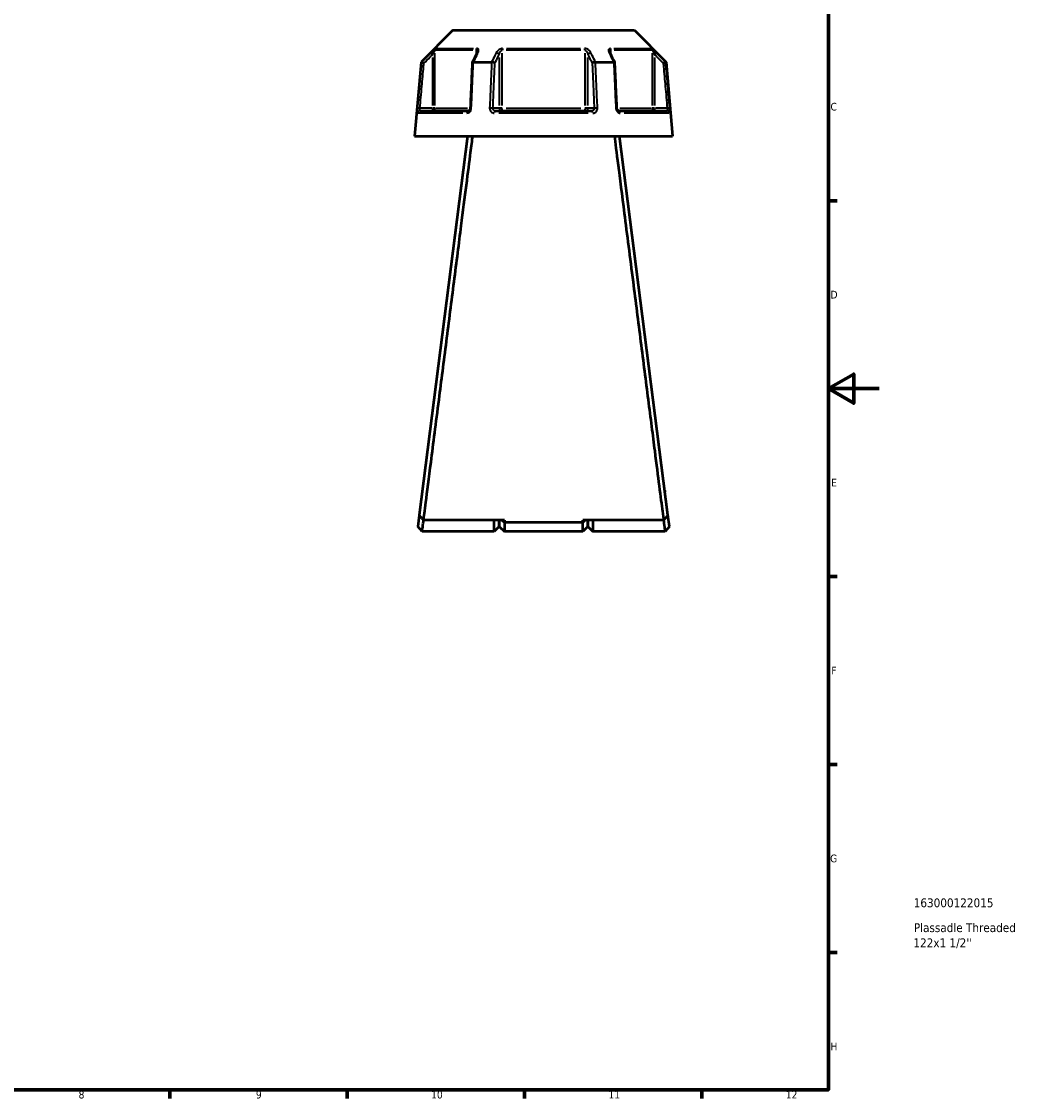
# Model space of a CAD drawing. Header units: millimetres. Extents: x 0 to 898, y 0 to 848.
# Tile 6 of 8: x 502 to 898, y 17 to 442. Entities that reach past the tile are written whole.
import ezdxf

# ---------------------------------------------------------------- set-up
doc = ezdxf.new("R2010")
doc.units = ezdxf.units.MM
for name, color, linetype, lineweight in [('Border (ANSI)', 7, 'Continuous', 70), ('Title (ISO)', 7, 'Continuous', 50), ('Visible (ANSI)', 7, 'Continuous', 50), ('Visible Narrow (ANSI)', 7, 'Continuous', 35)]:
    doc.layers.add(name, color=color, linetype=linetype, lineweight=lineweight)
doc.styles.add('Note Text (ANSI)', font='tahoma.ttf')
doc.styles.add('Note Text (ISO)', font='tahoma.ttf')

# ---------------------------------------------------------------- blocks, each defined once
blk = doc.blocks.new('Borders Default Border')
at = {"layer": 'Border (ANSI)'}
for p, q in [((821, 371.25), (824.45, 371.25)), ((821, 222.75), (824.45, 222.75)), ((821, 148.5), (824.45, 148.5)), ((821, 74.25), (824.45, 74.25)), ((560.67, 20), (560.67, 16.55)), ((630.75, 20), (630.75, 16.55)), ((700.83, 20), (700.83, 16.55)), ((770.92, 20), (770.92, 16.55))]:
    blk.add_line(p, q, dxfattribs=at)
at = {"layer": 'Border (ANSI)', "flags": 128}
for points in [[(20, 20), (20, 574), (821, 574), (821, 20), (20, 20)], [(841, 297), (821, 297), (831, 302.77), (831, 291.23), (821, 297)]]:
    blk.add_lwpolyline(points, dxfattribs=at)
at = {"layer": 'Border (ANSI)', "attachment_point": 7, "style": 'Note Text (ANSI)'}
for s, insert, char_height in [('C', (821.8, 406.8), 3.05), ('D', (821.81, 332.6), 3.05), ('E', (822.05, 258.35), 3.05), ('F', (822.14, 184.1), 3.05), ('G', (821.66, 109.79), 3.05), ('H', (821.81, 35.6), 3.05), ('8', (524.63, 16.48), 3.05), ('9', (594.7, 16.49), 3.05), ('10', (663.96, 16.49), 3.048), ('11', (734.04, 16.55), 3.048), ('12', (804.13, 16.55), 3.048)]:
    blk.add_mtext(s, dxfattribs=dict(at, insert=insert, char_height=char_height))
blk = doc.blocks.new('Title Blocks ISO')
at = {"layer": 'Title (ISO)', "style": 'Note Text (ISO)'}
for tag, p in [('PART_NUMBER_001', (33.69, 72.11)), ('DESCRIPTION_001', (33.74, 62.29)), ('DESCRIPTION_002', (33.56, 56.3))]:
    blk.add_attdef(tag, p, '', height=3.5, dxfattribs=at)

msp = doc.modelspace()

# ---------------------------------------------------------------- linework, layer by layer
at = {"layer": 'Visible (ANSI)'}
for p, q in [((672.487, 438.553), (659.952, 426.018)), ((672.487, 438.553), (744.298, 438.553)), ((744.298, 438.553), (756.834, 426.018)), ((659.952, 426.018), (657.393, 396.768)), ((659.952, 426.018), (660.131, 426.018)), ((680.658, 426.018), (687.865, 426.018)), ((728.92, 426.018), (736.127, 426.018)), ((756.655, 426.018), (756.834, 426.018)), ((756.834, 426.018), (759.393, 396.768)), ((659.563, 406.768), (678.695, 406.768)), ((689.261, 406.768), (727.525, 406.768)), ((738.09, 406.768), (757.222, 406.768)), ((657.393, 396.768), (759.393, 396.768)), ((678.393, 396.768), (659.22, 247.016)), ((757.565, 247.016), (738.393, 396.768)), ((660.393, 256.693), (660.393, 256.175)), ((660.459, 256.693), (660.393, 256.693)), ((756.393, 256.693), (756.326, 256.693)), ((756.393, 256.175), (756.393, 256.693)), ((659.22, 247.016), (658.647, 242.537)), ((758.139, 242.537), (757.565, 247.016)), ((660.393, 240.553), (658.647, 242.537)), ((692.893, 244.992), (660.962, 244.992)), ((688.893, 240.553), (688.893, 244.992)), ((690.893, 242.553), (688.893, 240.553)), ((690.893, 244.992), (690.893, 242.553)), ((690.893, 242.553), (690.893, 244.992)), ((690.893, 242.553), (692.893, 240.553)), ((691.937, 244.992), (692.893, 244.078)), ((692.893, 244.992), (692.893, 244.078)), ((692.893, 244.078), (692.893, 240.553)), ((723.893, 244.078), (692.893, 244.078)), ((755.824, 244.992), (723.893, 244.992)), ((724.848, 244.992), (723.893, 244.078)), ((723.893, 244.078), (723.893, 244.992)), ((723.893, 240.553), (723.893, 244.078)), ((725.893, 242.553), (723.893, 240.553)), ((725.893, 242.553), (725.893, 244.992)), ((725.893, 244.992), (725.893, 242.553)), ((725.893, 242.553), (727.893, 240.553)), ((727.893, 244.992), (727.893, 240.553)), ((758.139, 242.537), (756.393, 240.553)), ((688.893, 240.553), (660.393, 240.553)), ((723.893, 240.553), (692.893, 240.553)), ((756.393, 240.553), (727.893, 240.553))]:
    msp.add_line(p, q, dxfattribs=at)
for centre, major_axis, ratio, start_param, end_param in [((6728.671, -11292.055), (200.223, -16541.908), 0.5089562, 3.9187499, 3.9190515), ((-5221.079, -11113.932), (198.24, 16290.5), 0.5090036, 5.5057573, 5.5060635)]:
    msp.add_ellipse(centre, major_axis=major_axis, ratio=ratio, start_param=start_param, end_param=end_param, dxfattribs=at)
for points, knots in [([(682.146, 429.894), (682.146, 429.88), (682.145, 429.86), (682.138, 429.809), (682.133, 429.78), (682.118, 429.713), (682.107, 429.676), (682.081, 429.597), (682.066, 429.555), (682.029, 429.467), (682.008, 429.421), (681.984, 429.374)], [0.20265986, 0.20265986, 0.20265986, 0.20265986, 0.23121109, 0.23121109, 0.25976233, 0.25976233, 0.28831356, 0.28831356, 0.3168648, 0.3168648, 0.34541603, 0.34541603, 0.34541603, 0.34541603]), ([(734.801, 429.374), (734.777, 429.421), (734.756, 429.467), (734.72, 429.555), (734.704, 429.597), (734.678, 429.676), (734.668, 429.713), (734.652, 429.78), (734.647, 429.809), (734.641, 429.86), (734.64, 429.88), (734.64, 429.894)], [0, 0, 0, 0, 0.02855139, 0.02855139, 0.05710278, 0.05710278, 0.08565416, 0.08565416, 0.11420555, 0.11420555, 0.14275694, 0.14275694, 0.14275694, 0.14275694]), ([(661.094, 425.568), (661.092, 425.569), (661.091, 425.569), (660.971, 425.625), (660.853, 425.681), (660.632, 425.784), (660.53, 425.832), (660.353, 425.914), (660.28, 425.948), (660.175, 425.997), (660.143, 426.012), (660.133, 426.017)], [-0.15379395, -0.15379395, -0.15379395, -0.15379395, -0.15331866, -0.15331866, -0.11412838, -0.11412838, -0.07544952, -0.07544952, -0.03695642, -0.03695642, 0, 0, 0, 0]), ([(680.201, 425.794), (680.149, 424.595), (680.096, 423.396), (679.991, 420.999), (679.938, 419.8), (679.833, 417.402), (679.78, 416.204), (679.675, 413.806), (679.622, 412.607), (679.517, 410.21), (679.465, 409.011), (679.412, 407.812)], [0.6295477, 0.6295477, 0.6295477, 0.6295477, 0.9905716, 0.9905716, 1.3515954, 1.3515954, 1.7126192, 1.7126192, 2.0736431, 2.0736431, 2.4346669, 2.4346669, 2.4346669, 2.4346669]), ([(680.637, 426.017), (680.536, 426.012), (680.449, 425.997), (680.308, 425.948), (680.257, 425.914), (680.212, 425.849), (680.203, 425.822), (680.201, 425.794)], [-0.153676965, -0.153676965, -0.153676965, -0.153676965, -0.116634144, -0.116634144, -0.078050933, -0.078050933, -0.055255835, -0.055255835, -0.055255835, -0.055255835]), ([(689.16, 425.568), (689.159, 425.569), (689.158, 425.569), (689.098, 425.625), (689.019, 425.681), (688.83, 425.784), (688.722, 425.832), (688.488, 425.914), (688.364, 425.948), (688.118, 425.997), (687.999, 426.012), (687.888, 426.017)], [-0.15379395, -0.15379395, -0.15379395, -0.15379395, -0.15331881, -0.15331881, -0.11412844, -0.11412844, -0.0754498, -0.0754498, -0.03695649, -0.03695649, 0, 0, 0, 0]), ([(728.897, 426.017), (728.786, 426.012), (728.667, 425.997), (728.421, 425.948), (728.297, 425.914), (728.063, 425.832), (727.955, 425.784), (727.767, 425.681), (727.687, 425.625), (727.627, 425.569), (727.626, 425.569), (727.626, 425.568)], [-0.15367698, -0.15367698, -0.15367698, -0.15367698, -0.11663415, -0.11663415, -0.07805092, -0.07805092, -0.03928192, -0.03928192, 0, 0, 0.00047625, 0.00047625, 0.00047625, 0.00047625]), ([(736.584, 425.794), (736.583, 425.822), (736.574, 425.849), (736.528, 425.914), (736.477, 425.948), (736.336, 425.997), (736.249, 426.012), (736.148, 426.017)], [-0.09819174, -0.09819174, -0.09819174, -0.09819174, -0.075449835, -0.075449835, -0.036956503, -0.036956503, 0, 0, 0, 0]), ([(737.373, 407.812), (737.321, 409.011), (737.268, 410.21), (737.163, 412.607), (737.11, 413.806), (737.005, 416.204), (736.952, 417.402), (736.847, 419.8), (736.795, 420.999), (736.689, 423.396), (736.637, 424.595), (736.584, 425.794)], [1.2046153, 1.2046153, 1.2046153, 1.2046153, 1.5656392, 1.5656392, 1.926663, 1.926663, 2.2876869, 2.2876869, 2.6487107, 2.6487107, 3.0097345, 3.0097345, 3.0097345, 3.0097345]), ([(755.692, 425.568), (755.693, 425.569), (755.695, 425.569), (755.815, 425.625), (755.933, 425.681), (756.154, 425.784), (756.256, 425.832), (756.432, 425.914), (756.506, 425.948), (756.61, 425.997), (756.642, 426.012), (756.652, 426.017)], [-0.0004764, -0.0004764, -0.0004764, -0.0004764, 0, 0, 0.03928183, 0.03928183, 0.07805105, 0.07805105, 0.11663408, 0.11663408, 0.15367683, 0.15367683, 0.15367683, 0.15367683]), ([(679.412, 407.812), (679.408, 407.713), (679.393, 407.613), (679.344, 407.422), (679.31, 407.331), (679.228, 407.166), (679.181, 407.093), (679.079, 406.968), (679.026, 406.917), (678.919, 406.836), (678.866, 406.809), (678.772, 406.774), (678.731, 406.768), (678.695, 406.768)], [0, 0, 0, 0, 0.05067005, 0.05067005, 0.10084685, 0.10084685, 0.1507669, 0.1507669, 0.20138762, 0.20138762, 0.25586434, 0.25586434, 0.31481094, 0.31481094, 0.31481094, 0.31481094]), ([(738.09, 406.768), (738.052, 406.768), (738.008, 406.775), (737.901, 406.817), (737.838, 406.853), (737.718, 406.956), (737.662, 407.016), (737.562, 407.158), (737.518, 407.238), (737.445, 407.412), (737.417, 407.506), (737.385, 407.672), (737.377, 407.742), (737.373, 407.812)], [0, 0, 0, 0, 0.06296271, 0.06296271, 0.12592542, 0.12592542, 0.17893056, 0.17893056, 0.22915943, 0.22915943, 0.27910739, 0.27910739, 0.31481354, 0.31481354, 0.31481354, 0.31481354]), ([(660.962, 244.992), (661.136, 246.354), (661.449, 248.785), (662.401, 256.202), (663.091, 261.573), (664.828, 275.115), (665.907, 283.525), (668.015, 299.972), (669.012, 307.75), (670.021, 315.634), (670.526, 319.575), (671.034, 323.543), (672.045, 331.44), (672.548, 335.369), (673.537, 343.099), (674.023, 346.9), (674.967, 354.286), (675.426, 357.871), (676.611, 367.148), (677.303, 372.556), (678.56, 382.403), (679.118, 386.773), (679.906, 392.942), (680.183, 395.111), (680.394, 396.768)], [0.1827624, 0.1827624, 0.1827624, 0.1827624, 0.4709552, 0.4709552, 0.8111331, 0.8111331, 1.1879446, 1.1879446, 1.4903618, 1.4903618, 1.4903618, 1.6415704, 1.6415704, 1.792779, 1.792779, 1.9439876, 1.9439876, 2.0951962, 2.0951962, 2.3522509, 2.3522509, 2.6228741, 2.6228741, 2.8250468, 2.8250468, 2.8250468, 2.8250468]), ([(736.391, 396.768), (736.723, 394.166), (737.217, 390.294), (738.523, 380.07), (739.353, 373.573), (741.335, 358.061), (742.513, 348.85), (744.732, 331.504), (745.754, 323.517), (746.764, 315.634), (747.269, 311.692), (747.77, 307.776), (748.756, 300.085), (749.239, 296.311), (750.178, 288.988), (750.633, 285.44), (751.504, 278.651), (751.919, 275.41), (752.976, 267.173), (753.571, 262.538), (754.612, 254.43), (755.046, 251.046), (755.565, 247.009), (755.719, 245.809), (755.824, 244.992)], [-2.8250468, -2.8250468, -2.8250468, -2.8250468, -2.507558, -2.507558, -2.1689598, -2.1689598, -1.792779, -1.792779, -1.4903618, -1.4903618, -1.4903618, -1.3391532, -1.3391532, -1.1879446, -1.1879446, -1.036736, -1.036736, -0.8855274, -0.8855274, -0.6284727, -0.6284727, -0.3556647, -0.3556647, -0.1827624, -0.1827624, -0.1827624, -0.1827624]), ([(660.962, 244.992), (660.671, 245.329), (660.381, 245.667), (659.801, 246.341), (659.51, 246.679), (659.22, 247.016)], [-0.26701667, -0.26701667, -0.26701667, -0.26701667, -0.13352304, -0.13352304, 0, 0, 0, 0]), ([(757.565, 247.016), (757.275, 246.679), (756.985, 246.341), (756.404, 245.667), (756.114, 245.329), (755.824, 244.992)], [-0.26701645, -0.26701645, -0.26701645, -0.26701645, -0.13349305, -0.13349305, 0, 0, 0, 0]), ([(660.393, 240.554), (660.393, 240.554), (660.421, 240.768), (660.549, 241.744), (660.67, 242.669), (660.872, 244.221), (660.921, 244.597), (660.972, 244.992)], [-3.14159265, -3.14159265, -3.14159265, -3.14159265, -2.78104471, -2.78104471, -2.29845969, -2.29845969, -2.1565837, -2.1565837, -2.1565837, -2.1565837]), ([(755.813, 244.992), (755.865, 244.597), (755.913, 244.221), (756.115, 242.669), (756.237, 241.744), (756.364, 240.768), (756.392, 240.554), (756.393, 240.554)], [2.1565837, 2.1565837, 2.1565837, 2.1565837, 2.29845969, 2.29845969, 2.78104471, 2.78104471, 3.14159265, 3.14159265, 3.14159265, 3.14159265])]:
    msp.add_open_spline(points, degree=3, knots=knots, dxfattribs=at)
for points in [[(660.131, 426.018), (660.131, 426.018), (660.132, 426.017), (660.133, 426.017)], [(680.637, 426.017), (680.644, 426.017), (680.651, 426.018), (680.658, 426.018)], [(687.865, 426.018), (687.873, 426.018), (687.88, 426.017), (687.888, 426.017)], [(728.897, 426.017), (728.905, 426.017), (728.913, 426.018), (728.92, 426.018)], [(736.127, 426.018), (736.134, 426.018), (736.141, 426.017), (736.148, 426.017)], [(756.652, 426.017), (756.653, 426.017), (756.654, 426.018), (756.655, 426.018)]]:
    msp.add_open_spline(points, degree=3, dxfattribs=at)
at = {"layer": 'Visible Narrow (ANSI)'}
for p, q in [((680.461, 430.694), (665.716, 430.694)), ((666.005, 431.402), (680.65, 431.402)), ((681.76, 430.606), (681.76, 429.016)), ((723.137, 430.694), (693.648, 430.694)), ((693.748, 431.402), (723.038, 431.402)), ((735.025, 429.016), (735.025, 430.606)), ((736.135, 431.402), (750.781, 431.402)), ((751.069, 430.694), (736.324, 430.694)), ((663.766, 429.627), (664.411, 428.978)), ((664.464, 427.867), (664.464, 408.826)), ((665.455, 408.914), (665.455, 429.548)), ((690.845, 427.867), (690.845, 408.826)), ((692.087, 408.914), (692.087, 429.548)), ((724.698, 429.548), (724.698, 408.914)), ((725.94, 408.826), (725.94, 427.867)), ((751.331, 429.548), (751.331, 408.914)), ((752.321, 408.826), (752.321, 427.867)), ((752.374, 428.978), (753.02, 429.627)), ((659.457, 407.775), (658.547, 407.855)), ((676.52, 405.855), (658.863, 405.855)), ((664.217, 407.768), (659.777, 407.768)), ((664.464, 407.69), (664.464, 406.771)), ((665.442, 407.768), (664.536, 407.768)), ((665.69, 407.768), (678.298, 407.768)), ((690.722, 407.768), (688.502, 407.768)), ((726.05, 405.855), (690.736, 405.855)), ((692.02, 407.768), (690.883, 407.768)), ((693.648, 407.768), (723.137, 407.768)), ((725.902, 407.768), (724.765, 407.768)), ((728.284, 407.768), (726.064, 407.768)), ((738.487, 407.768), (751.096, 407.768)), ((757.922, 405.855), (740.265, 405.855)), ((752.25, 407.768), (751.343, 407.768)), ((752.321, 406.771), (752.321, 407.69)), ((757.008, 407.768), (752.568, 407.768)), ((758.239, 407.855), (757.329, 407.775))]:
    msp.add_line(p, q, dxfattribs=at)
for centre, major_axis, ratio, start_param, end_param in [((666.445, 430.694), (0, -1), 0.9904959, 3.9662607, 4.6731191), ((682.374, 430.694), (0, 1), 0.6143631, 0.8246681, 1.5315264), ((692.463, 430.694), (0, -1), 0.3761328, 3.9662607, 4.6731191), ((724.322, 430.694), (0, 1), 0.3761328, 4.7516589, 5.4585172), ((734.411, 430.694), (0, -1), 0.6143631, 1.6100662, 2.3169246), ((750.34, 430.694), (0, 1), 0.9904959, 4.7516589, 5.4585172), ((682.878, 428.925), (-0.894, 0.449), 0.6136988, 5.5048942, 6.2422226), ((689.979, 428.925), (-0.894, 0.449), 0.6136988, 3.9026286, 5.2571626), ((726.806, 428.925), (-0.894, -0.449), 0.6136988, 4.1676154, 5.5221494), ((733.908, 428.925), (0.894, 0.449), 0.6136988, 0.0409627, 0.7782911), ((659.563, 405.768), (0, 1), 0.992287, 0.0741765, 1.4093534), ((664.464, 407.768), (0, -1), 0.9904959, 0.0785398, 1.4922565), ((678.695, 405.768), (0, 1), 0.6034974, 0.0741765, 1.4093534), ((680.411, 407.768), (-0.999, 0.044), 0.0757423, 5.369153, 6.2350783), ((687.512, 407.768), (0.999, -0.044), 0.0757423, 0.5996329, 1.9382948), ((689.261, 405.768), (0, 1), 0.3887896, 0.0741765, 1.4093534), ((691.711, 407.768), (0, -1), 0.8660254, 4.7909288, 6.2046455), ((691.711, 407.768), (0, -1), 0.3761328, 0.0785398, 1.4922565), ((725.074, 407.768), (0, -1), 0.3761328, 4.7909288, 6.2046455), ((725.074, 407.768), (0, -1), 0.8660254, 0.0785398, 1.4922565), ((727.525, 405.768), (0, 1), 0.3887896, 4.8738319, 6.2090088), ((729.273, 407.768), (0.999, 0.044), 0.0757423, 1.2032978, 2.5419597), ((736.374, 407.768), (0.999, 0.044), 0.0757423, 0.048107, 0.9140323), ((738.09, 405.768), (0, 1), 0.6034974, 4.8738319, 6.2090088), ((752.321, 407.768), (0, -1), 0.9904959, 4.7909288, 6.2046455), ((757.222, 405.768), (0, 1), 0.992287, 4.8738319, 6.2090088)]:
    msp.add_ellipse(centre, major_axis=major_axis, ratio=ratio, start_param=start_param, end_param=end_param, dxfattribs=at)
for points, knots in [([(665.745, 431.402), (665.713, 431.402), (665.639, 431.358), (665.308, 431.109), (664.952, 430.785), (664.318, 430.182), (664.037, 429.908), (663.76, 429.632)], [-0.34541645, -0.34541645, -0.34541645, -0.34541645, -0.27620858, -0.27620858, -0.11734182, -0.11734182, 0, 0, 0, 0]), ([(664.464, 428.925), (664.603, 429.201), (664.743, 429.475), (665.06, 430.077), (665.238, 430.401), (665.402, 430.651), (665.439, 430.694), (665.455, 430.694)], [0, 0, 0, 0, 0.11734182, 0.11734182, 0.27620858, 0.27620858, 0.34541645, 0.34541645, 0.34541645, 0.34541645]), ([(681.76, 430.694), (681.794, 430.694), (681.826, 430.689), (681.904, 430.659), (681.947, 430.626), (682.031, 430.522), (682.067, 430.442), (682.117, 430.265), (682.132, 430.169), (682.144, 430.011), (682.146, 429.954), (682.146, 429.894)], [0, 0, 0, 0, 0.02585168, 0.02585168, 0.06721438, 0.06721438, 0.12288915, 0.12288915, 0.17445287, 0.17445287, 0.20265986, 0.20265986, 0.20265986, 0.20265986]), ([(682.469, 429.632), (682.58, 429.853), (682.659, 430.073), (682.734, 430.456), (682.742, 430.622), (682.701, 430.876), (682.67, 430.972), (682.567, 431.15), (682.492, 431.229), (682.32, 431.333), (682.234, 431.366), (682.075, 431.396), (682.009, 431.402), (681.94, 431.402)], [-0.34541603, -0.34541603, -0.34541603, -0.34541603, -0.25141662, -0.25141662, -0.17445287, -0.17445287, -0.12288915, -0.12288915, -0.06721438, -0.06721438, -0.02585168, -0.02585168, 0, 0, 0, 0]), ([(692.197, 431.402), (691.995, 431.402), (691.781, 431.364), (691.049, 431.129), (690.595, 430.795), (690.013, 430.182), (689.823, 429.908), (689.684, 429.632)], [-0.34541684, -0.34541684, -0.34541684, -0.34541684, -0.28109054, -0.28109054, -0.11734182, -0.11734182, 0, 0, 0, 0]), ([(690.845, 428.925), (690.914, 429.201), (691.009, 429.475), (691.297, 430.088), (691.522, 430.422), (691.882, 430.657), (691.988, 430.694), (692.087, 430.694)], [0, 0, 0, 0, 0.11734182, 0.11734182, 0.28109054, 0.28109054, 0.34541684, 0.34541684, 0.34541684, 0.34541684]), ([(727.101, 429.632), (726.99, 429.853), (726.845, 430.073), (726.522, 430.456), (726.354, 430.622), (726.035, 430.876), (725.896, 430.972), (725.588, 431.149), (725.417, 431.229), (725.106, 431.333), (724.971, 431.366), (724.752, 431.396), (724.669, 431.402), (724.588, 431.402)], [-0.345416, -0.345416, -0.345416, -0.345416, -0.25131567, -0.25131567, -0.17440412, -0.17440412, -0.12292214, -0.12292214, -0.06721438, -0.06721438, -0.02585168, -0.02585168, 0, 0, 0, 0]), ([(724.698, 430.694), (724.738, 430.694), (724.779, 430.689), (724.886, 430.659), (724.953, 430.626), (725.106, 430.522), (725.191, 430.442), (725.343, 430.265), (725.411, 430.169), (725.569, 429.915), (725.652, 429.749), (725.813, 429.366), (725.885, 429.146), (725.94, 428.925)], [0, 0, 0, 0, 0.02585168, 0.02585168, 0.06721438, 0.06721438, 0.12292214, 0.12292214, 0.17440412, 0.17440412, 0.25131567, 0.25131567, 0.345416, 0.345416, 0.345416, 0.345416]), ([(734.845, 431.402), (734.678, 431.402), (734.532, 431.366), (734.113, 431.137), (734.024, 430.799), (734.088, 430.182), (734.178, 429.908), (734.317, 429.632)], [-0.34541683, -0.34541683, -0.34541683, -0.34541683, -0.28278882, -0.28278882, -0.11734182, -0.11734182, 0, 0, 0, 0]), ([(734.64, 429.895), (734.64, 430.192), (734.689, 430.455), (734.871, 430.659), (734.943, 430.694), (735.025, 430.694)], [0.14275694, 0.14275694, 0.14275694, 0.14275694, 0.28278882, 0.28278882, 0.34541683, 0.34541683, 0.34541683, 0.34541683]), ([(753.025, 429.632), (752.802, 429.855), (752.576, 430.076), (752.177, 430.459), (752.002, 430.624), (751.726, 430.877), (751.62, 430.972), (751.415, 431.149), (751.318, 431.229), (751.179, 431.333), (751.129, 431.366), (751.07, 431.396), (751.053, 431.402), (751.041, 431.402)], [-0.34541583, -0.34541583, -0.34541583, -0.34541583, -0.25081718, -0.25081718, -0.17415567, -0.17415567, -0.12305037, -0.12305037, -0.06721438, -0.06721438, -0.02585168, -0.02585168, 0, 0, 0, 0]), ([(751.331, 430.694), (751.337, 430.694), (751.345, 430.689), (751.375, 430.659), (751.399, 430.626), (751.468, 430.522), (751.517, 430.442), (751.619, 430.265), (751.672, 430.17), (751.81, 429.917), (751.897, 429.752), (752.097, 429.368), (752.209, 429.148), (752.321, 428.925)], [0, 0, 0, 0, 0.02585168, 0.02585168, 0.06721438, 0.06721438, 0.12305037, 0.12305037, 0.17415567, 0.17415567, 0.25081718, 0.25081718, 0.34541583, 0.34541583, 0.34541583, 0.34541583]), ([(660.133, 426.017), (660.082, 425.442), (660.032, 424.867), (659.753, 421.687), (659.524, 419.082), (659.295, 416.476), (659.043, 413.603), (658.79, 410.729), (658.538, 407.855)], [-3.0277883, -3.0277883, -3.0277883, -3.0277883, -2.8546488, -2.8546488, -2.0700153, -2.0700153, -2.0700153, -1.2046153, -1.2046153, -1.2046153, -1.2046153]), ([(659.531, 407.768), (659.783, 410.642), (660.035, 413.515), (660.287, 416.389), (660.516, 418.994), (660.745, 421.6), (661.014, 424.659), (661.054, 425.114), (661.094, 425.568)], [1.2046153, 1.2046153, 1.2046153, 1.2046153, 2.0700153, 2.0700153, 2.0700153, 2.8546488, 2.8546488, 2.9914398, 2.9914398, 2.9914398, 2.9914398]), ([(663.76, 429.632), (663.429, 429.302), (663.098, 428.973), (662.767, 428.643), (661.888, 427.768), (661.009, 426.893), (660.131, 426.018)], [-0.97913562, -0.97913562, -0.97913562, -0.97913562, -0.83895677, -0.83895677, -0.83895677, -0.46694349, -0.46694349, -0.46694349, -0.46694349]), ([(661.094, 425.568), (661.886, 426.357), (662.678, 427.147), (663.471, 427.936), (663.802, 428.266), (664.133, 428.595), (664.464, 428.925)], [0.50340845, 0.50340845, 0.50340845, 0.50340845, 0.83895677, 0.83895677, 0.83895677, 0.97913562, 0.97913562, 0.97913562, 0.97913562]), ([(679.842, 407.855), (679.968, 410.729), (680.094, 413.603), (680.22, 416.476), (680.334, 419.082), (680.448, 421.687), (680.587, 424.867), (680.612, 425.442), (680.637, 426.017)], [-2.4346669, -2.4346669, -2.4346669, -2.4346669, -1.569267, -1.569267, -1.569267, -0.7846335, -0.7846335, -0.6114939, -0.6114939, -0.6114939, -0.6114939]), ([(680.658, 426.018), (681.097, 426.893), (681.535, 427.768), (681.973, 428.643), (682.138, 428.973), (682.304, 429.302), (682.469, 429.632)], [-2.01955492, -2.01955492, -2.01955492, -2.01955492, -1.64756774, -1.64756774, -1.64756774, -1.5073628, -1.5073628, -1.5073628, -1.5073628]), ([(687.888, 426.017), (687.863, 425.442), (687.837, 424.867), (687.697, 421.687), (687.582, 419.082), (687.468, 416.476), (687.341, 413.603), (687.215, 410.729), (687.088, 407.855)], [-3.0277883, -3.0277883, -3.0277883, -3.0277883, -2.8546488, -2.8546488, -2.0700153, -2.0700153, -2.0700153, -1.2046153, -1.2046153, -1.2046153, -1.2046153]), ([(689.684, 429.632), (689.518, 429.302), (689.352, 428.973), (689.186, 428.643), (688.746, 427.768), (688.305, 426.893), (687.865, 426.018)], [-3.00295534, -3.00295534, -3.00295534, -3.00295534, -2.86277504, -2.86277504, -2.86277504, -2.49076321, -2.49076321, -2.49076321, -2.49076321]), ([(688.378, 407.768), (688.504, 410.642), (688.631, 413.515), (688.757, 416.389), (688.871, 418.994), (688.986, 421.6), (689.12, 424.659), (689.14, 425.114), (689.16, 425.568)], [1.2046153, 1.2046153, 1.2046153, 1.2046153, 2.0700153, 2.0700153, 2.0700153, 2.8546488, 2.8546488, 2.9914398, 2.9914398, 2.9914398, 2.9914398]), ([(689.16, 425.568), (689.556, 426.357), (689.952, 427.147), (690.348, 427.936), (690.514, 428.266), (690.68, 428.595), (690.845, 428.925)], [2.52722817, 2.52722817, 2.52722817, 2.52722817, 2.86277504, 2.86277504, 2.86277504, 3.00295534, 3.00295534, 3.00295534, 3.00295534]), ([(725.94, 428.925), (726.106, 428.595), (726.271, 428.266), (726.437, 427.936), (726.833, 427.147), (727.229, 426.357), (727.626, 425.568)], [1.5073628, 1.5073628, 1.5073628, 1.5073628, 1.64754309, 1.64754309, 1.64754309, 1.98308997, 1.98308997, 1.98308997, 1.98308997]), ([(728.92, 426.018), (728.48, 426.893), (728.04, 427.768), (727.599, 428.643), (727.433, 428.973), (727.267, 429.302), (727.101, 429.632)], [-2.01955492, -2.01955492, -2.01955492, -2.01955492, -1.64754309, -1.64754309, -1.64754309, -1.5073628, -1.5073628, -1.5073628, -1.5073628]), ([(727.626, 425.568), (727.645, 425.114), (727.665, 424.659), (727.8, 421.6), (727.914, 418.994), (728.029, 416.389), (728.155, 413.515), (728.281, 410.642), (728.407, 407.768)], [0.6478424, 0.6478424, 0.6478424, 0.6478424, 0.7846335, 0.7846335, 1.569267, 1.569267, 1.569267, 2.4346669, 2.4346669, 2.4346669, 2.4346669]), ([(729.697, 407.855), (729.571, 410.729), (729.444, 413.603), (729.318, 416.476), (729.203, 419.082), (729.088, 421.687), (728.948, 424.867), (728.923, 425.442), (728.897, 426.017)], [-2.4346669, -2.4346669, -2.4346669, -2.4346669, -1.569267, -1.569267, -1.569267, -0.7846335, -0.7846335, -0.6114939, -0.6114939, -0.6114939, -0.6114939]), ([(734.317, 429.632), (734.482, 429.303), (734.647, 428.973), (734.812, 428.643), (735.25, 427.768), (735.689, 426.893), (736.127, 426.018)], [-3.2795379, -3.2795379, -3.2795379, -3.2795379, -3.13940521, -3.13940521, -3.13940521, -2.76734577, -2.76734577, -2.76734577, -2.76734577]), ([(736.148, 426.017), (736.173, 425.442), (736.198, 424.867), (736.337, 421.687), (736.451, 419.082), (736.566, 416.476), (736.691, 413.603), (736.817, 410.729), (736.943, 407.855)], [-3.0277883, -3.0277883, -3.0277883, -3.0277883, -2.8546487, -2.8546487, -2.0700152, -2.0700152, -2.0700152, -1.2046153, -1.2046153, -1.2046153, -1.2046153]), ([(752.321, 428.925), (752.652, 428.596), (752.983, 428.266), (753.314, 427.936), (754.107, 427.147), (754.899, 426.357), (755.692, 425.568)], [1.5073628, 1.5073628, 1.5073628, 1.5073628, 1.64746939, 1.64746939, 1.64746939, 1.98308997, 1.98308997, 1.98308997, 1.98308997]), ([(756.655, 426.018), (755.776, 426.893), (754.897, 427.768), (754.018, 428.644), (753.687, 428.973), (753.356, 429.303), (753.025, 429.632)], [-2.01955492, -2.01955492, -2.01955492, -2.01955492, -1.64746939, -1.64746939, -1.64746939, -1.5073628, -1.5073628, -1.5073628, -1.5073628]), ([(755.692, 425.568), (755.732, 425.114), (755.772, 424.659), (756.04, 421.6), (756.269, 418.994), (756.498, 416.389), (756.75, 413.515), (757.002, 410.642), (757.255, 407.768)], [0.6478424, 0.6478424, 0.6478424, 0.6478424, 0.7846335, 0.7846335, 1.5692671, 1.5692671, 1.5692671, 2.4346669, 2.4346669, 2.4346669, 2.4346669]), ([(758.247, 407.855), (757.995, 410.729), (757.743, 413.603), (757.49, 416.476), (757.262, 419.082), (757.033, 421.687), (756.753, 424.867), (756.703, 425.442), (756.652, 426.017)], [-2.4346669, -2.4346669, -2.4346669, -2.4346669, -1.5692671, -1.5692671, -1.5692671, -0.7846335, -0.7846335, -0.6114939, -0.6114939, -0.6114939, -0.6114939]), ([(658.538, 407.855), (658.497, 407.384), (658.469, 406.914), (658.465, 406.285), (658.478, 406.079), (658.524, 405.892), (658.547, 405.855), (658.575, 405.855)], [-0.31481287, -0.31481287, -0.31481287, -0.31481287, -0.1729885, -0.1729885, -0.06653404, -0.06653404, 0, 0, 0, 0]), ([(659.563, 406.768), (659.536, 406.768), (659.513, 406.786), (659.469, 406.88), (659.457, 406.983), (659.462, 407.297), (659.489, 407.533), (659.531, 407.768)], [0, 0, 0, 0, 0.06653404, 0.06653404, 0.1729885, 0.1729885, 0.31481287, 0.31481287, 0.31481287, 0.31481287]), ([(678.094, 405.855), (678.442, 405.855), (678.8, 405.995), (679.289, 406.415), (679.455, 406.626), (679.676, 407.051), (679.748, 407.253), (679.82, 407.59), (679.837, 407.723), (679.842, 407.855)], [-0.31481094, -0.31481094, -0.31481094, -0.31481094, -0.18655676, -0.18655676, -0.10364264, -0.10364264, -0.03986256, -0.03986256, 0, 0, 0, 0]), ([(687.088, 407.855), (687.075, 407.566), (687.122, 407.277), (687.341, 406.708), (687.535, 406.439), (687.97, 406.087), (688.19, 405.976), (688.569, 405.875), (688.721, 405.855), (688.873, 405.855)], [-0.31481397, -0.31481397, -0.31481397, -0.31481397, -0.2278058, -0.2278058, -0.12655878, -0.12655878, -0.04867645, -0.04867645, 0, 0, 0, 0]), ([(689.261, 406.768), (689.181, 406.768), (689.102, 406.778), (688.907, 406.828), (688.795, 406.884), (688.578, 407.06), (688.484, 407.195), (688.383, 407.479), (688.366, 407.624), (688.378, 407.768)], [0, 0, 0, 0, 0.04867645, 0.04867645, 0.12655878, 0.12655878, 0.2278058, 0.2278058, 0.31481397, 0.31481397, 0.31481397, 0.31481397]), ([(728.407, 407.768), (728.413, 407.702), (728.412, 407.636), (728.395, 407.467), (728.368, 407.366), (728.271, 407.154), (728.191, 407.048), (727.937, 406.838), (727.735, 406.768), (727.525, 406.768)], [0, 0, 0, 0, 0.03982627, 0.03982627, 0.1035483, 0.1035483, 0.18638694, 0.18638694, 0.31481104, 0.31481104, 0.31481104, 0.31481104]), ([(727.912, 405.855), (728.314, 405.855), (728.709, 405.995), (729.218, 406.416), (729.382, 406.627), (729.588, 407.052), (729.649, 407.253), (729.697, 407.591), (729.703, 407.723), (729.697, 407.855)], [-0.31481104, -0.31481104, -0.31481104, -0.31481104, -0.18638694, -0.18638694, -0.1035483, -0.1035483, -0.03982627, -0.03982627, 0, 0, 0, 0]), ([(736.943, 407.855), (736.948, 407.749), (736.959, 407.643), (737.052, 407.125), (737.237, 406.734), (737.699, 406.211), (737.942, 406.04), (738.361, 405.886), (738.527, 405.855), (738.691, 405.855)], [-0.31481354, -0.31481354, -0.31481354, -0.31481354, -0.28284699, -0.28284699, -0.15713721, -0.15713721, -0.06043739, -0.06043739, 0, 0, 0, 0]), ([(757.255, 407.768), (757.266, 407.702), (757.277, 407.637), (757.301, 407.469), (757.312, 407.369), (757.328, 407.158), (757.329, 407.052), (757.312, 406.862), (757.287, 406.794), (757.24, 406.77), (757.231, 406.768), (757.222, 406.768)], [0, 0, 0, 0, 0.03957477, 0.03957477, 0.1028944, 0.1028944, 0.18520991, 0.18520991, 0.29222008, 0.29222008, 0.31481112, 0.31481112, 0.31481112, 0.31481112]), ([(758.21, 405.855), (758.22, 405.855), (758.229, 405.859), (758.277, 405.908), (758.303, 406.043), (758.321, 406.423), (758.32, 406.634), (758.304, 407.057), (758.293, 407.257), (758.269, 407.592), (758.259, 407.724), (758.247, 407.855)], [-0.31481112, -0.31481112, -0.31481112, -0.31481112, -0.29222008, -0.29222008, -0.18520991, -0.18520991, -0.1028944, -0.1028944, -0.03957477, -0.03957477, 0, 0, 0, 0])]:
    msp.add_open_spline(points, degree=3, knots=knots, dxfattribs=at)

# ---------------------------------------------------------------- block references
msp.add_blockref('Borders Default Border', (0, 0))
msp.add_blockref('Title Blocks ISO', (821, 20)).add_auto_attribs({'PART_NUMBER_001': '163000122015', 'DESCRIPTION_001': 'Plassadle Threaded', 'DESCRIPTION_002': "122x1 1/2''"})

doc.saveas('drawing.dxf')
